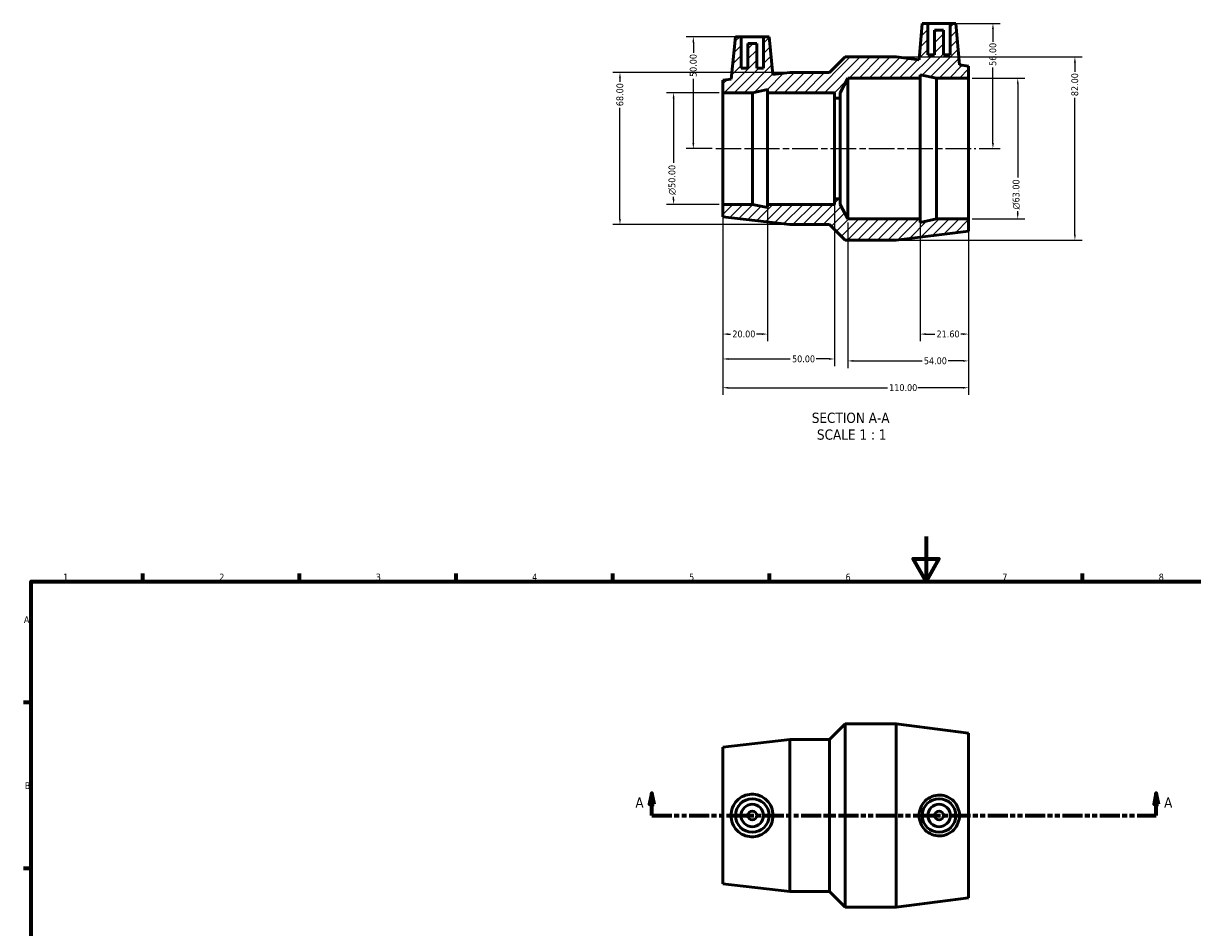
# Model space of a CAD drawing. Header units: millimetres. Extents: x 0 to 900, y 0 to 824.
# Tile 2 of 3: x 17 to 540, y 419 to 824. Entities that reach past the tile are written whole.
import ezdxf

# ---------------------------------------------------------------- set-up
doc = ezdxf.new("R2010")
doc.units = ezdxf.units.MM
doc.linetypes.add('CHAIN', pattern=[0.7087, 0.4724, -0.0591, 0.1181, -0.0591])
doc.linetypes.add('DOUBLE_DASH_CHAIN', pattern=[1.2403, 0.6614, -0.0827, 0.1654, -0.0827, 0.1654, -0.0827])
for name, color, linetype, lineweight in [('Border (ANSI)', 7, 'Continuous', 70), ('Centerline (ANSI)', 7, 'Continuous', 25), ('Dimension (ANSI)', 7, 'Continuous', 25), ('Hatch (ANSI)', 7, 'Continuous', 18), ('Section Line (ANSI)', 7, 'DOUBLE_DASH_CHAIN', 70), ('Symbol (ANSI)', 7, 'Continuous', 25), ('Visible (ANSI)', 7, 'Continuous', 50)]:
    doc.layers.add(name, color=color, linetype=linetype, lineweight=lineweight)
doc.styles.add('Label Text (ANSI)', font='tahoma.ttf')
doc.styles.add('Note Text (ANSI)', font='tahoma.ttf')
doc.dimstyles.new('Default - mm (ANSI)', dxfattribs={"dimtxt": 3.048, "dimasz": 2.5, "dimexe": 3.175, "dimexo": 1.6002, "dimgap": 0.8, "dimtad": 0, "dimtoh": 1, "dimrnd": 1e-08, "dimzin": 4, "dimdsep": 46, "dimtxsty": 'Note Text (ANSI)', "dimcen": 0.09, "dimdle": 10, "dimclrd": 256, "dimclre": 256, "dimclrt": 256, "dimadec": 1, "dimazin": 1, "dimtfac": 1, "dimtofl": 0, "dimtmove": 0, "dimatfit": 3, "dimfxl": 1, "dimtolj": 1, "dimtzin": 4, "dimlwd": -1, "dimlwe": -1, "dimarcsym": 0})

# ---------------------------------------------------------------- blocks, each defined once
blk = doc.blocks.new('Borders Default Border')
at = {"layer": 'Border (ANSI)'}
for p, q in [((70.08, 574), (70.08, 577.45)), ((140.17, 574), (140.17, 577.45)), ((210.25, 574), (210.25, 577.45)), ((280.33, 574), (280.33, 577.45)), ((350.42, 574), (350.42, 577.45)), ((490.58, 574), (490.58, 577.45)), ((20, 519.75), (16.55, 519.75)), ((20, 445.5), (16.55, 445.5))]:
    blk.add_line(p, q, dxfattribs=at)
at = {"layer": 'Border (ANSI)', "flags": 128}
for points in [[(420.5, 594), (420.5, 574), (414.73, 584), (426.27, 584), (420.5, 574)], [(20, 20), (20, 574), (821, 574), (821, 20), (20, 20)]]:
    blk.add_lwpolyline(points, dxfattribs=at)
at = {"layer": 'Border (ANSI)', "char_height": 3.05, "attachment_point": 7, "style": 'Note Text (ANSI)'}
for s, insert in [('1', (34.35, 574.4)), ('2', (104.2, 574.4)), ('3', (174.26, 574.34)), ('4', (244.23, 574.4)), ('5', (314.48, 574.34)), ('6', (384.49, 574.34)), ('7', (454.6, 574.4)), ('8', (524.63, 574.33)), ('A', (16.78, 555.35)), ('B', (17.15, 481.1))]:
    blk.add_mtext(s, dxfattribs=dict(at, insert=insert))
blk = doc.blocks.new('2dTransSection0')
at = {"layer": 'Section Line (ANSI)', "linetype": 'Continuous'}
for p, q in [((297.78, 479.24), (296.78, 474.24)), ((297.78, 474.24), (297.78, 479.24)), ((298.78, 474.24), (297.78, 479.24)), ((523.55, 479.24), (522.55, 474.24)), ((523.55, 474.24), (523.55, 479.24)), ((524.55, 474.24), (523.55, 479.24)), ((296.78, 474.24), (298.78, 474.24)), ((297.78, 469.24), (297.78, 474.24)), ((522.55, 474.24), (524.55, 474.24)), ((523.55, 469.24), (523.55, 474.24)), ((297.78, 469.24), (306.38, 469.24)), ((514.94, 469.24), (523.55, 469.24))]:
    blk.add_line(p, q, dxfattribs=at)
at = {"layer": 'Section Line (ANSI)', "linetype": 'DOUBLE_DASH_CHAIN', "ltscale": 13.468561}
blk.add_line((297.78, 469.24), (523.55, 469.24), dxfattribs=at)
at = {"layer": 'Section Line (ANSI)', "linetype": 'Continuous', "flags": 128}
for points in [[(298.78, 474.24), (297.78, 479.24), (296.78, 474.24), (298.78, 474.24)], [(524.55, 474.24), (523.55, 479.24), (522.55, 474.24), (524.55, 474.24)]]:
    blk.add_lwpolyline(points, dxfattribs=at)
at = {"layer": 'Section Line (ANSI)'}
for points in [[(298.78, 474.24), (297.78, 479.24), (296.78, 474.24), (298.78, 474.24)], [(524.55, 474.24), (523.55, 479.24), (522.55, 474.24), (524.55, 474.24)]]:
    blk.add_solid(points, dxfattribs=at)
at = {"layer": 'Section Line (ANSI)', "char_height": 4.57, "attachment_point": 7, "style": 'Label Text (ANSI)'}
for insert in [(290.42, 472.74), (527.02, 472.74)]:
    blk.add_mtext('A', dxfattribs=dict(at, insert=insert))
blk = doc.blocks.new('*D7')
at = {"layer": 'Defpoints', "color": 0, "transparency": 16777216}
for p in [(316.36, 817.62), (337.73, 817.62), (326.36, 767.62)]:
    blk.add_point(p, dxfattribs=at)
at = {"layer": 'Dimension (ANSI)', "transparency": 16777216}
for p, q in [((336.13, 817.62), (313.18, 817.62)), ((316.36, 815.12), (316.36, 810.42)), ((316.36, 770.12), (316.36, 798.82)), ((324.76, 767.62), (313.18, 767.62))]:
    blk.add_line(p, q, dxfattribs=at)
for points in [[(315.94, 815.12), (316.77, 815.12), (316.36, 817.62)], [(315.94, 770.12), (316.77, 770.12), (316.36, 767.62)]]:
    blk.add_solid(points, dxfattribs=at)
at = {"layer": 'Dimension (ANSI)', "transparency": 16777216, "insert": (314.77, 799.62), "char_height": 3.048, "attachment_point": 1, "rotation": 90, "style": 'Note Text (ANSI)'}
blk.add_mtext('\\A1;50.00', dxfattribs=at)
blk = doc.blocks.new('*D8')
at = {"layer": 'Defpoints', "color": 0, "transparency": 16777216}
for p in [(431.33, 823.62), (450.43, 823.62), (442.71, 767.62)]:
    blk.add_point(p, dxfattribs=at)
at = {"layer": 'Dimension (ANSI)', "transparency": 16777216}
for p, q in [((432.93, 823.62), (453.61, 823.62)), ((450.43, 821.12), (450.43, 815.42)), ((450.43, 770.12), (450.43, 803.82)), ((444.31, 767.62), (453.61, 767.62))]:
    blk.add_line(p, q, dxfattribs=at)
for points in [[(450.01, 821.12), (450.85, 821.12), (450.43, 823.62)], [(450.01, 770.12), (450.85, 770.12), (450.43, 767.62)]]:
    blk.add_solid(points, dxfattribs=at)
at = {"layer": 'Dimension (ANSI)', "transparency": 16777216, "insert": (448.84, 804.62), "char_height": 3.048, "attachment_point": 1, "rotation": 90, "style": 'Note Text (ANSI)'}
blk.add_mtext('\\A1;56.00', dxfattribs=at)
blk = doc.blocks.new('*D9')
at = {"layer": 'Defpoints', "color": 0, "transparency": 16777216}
for p in [(329.53, 792.62), (307.53, 742.62), (329.53, 742.62)]:
    blk.add_point(p, dxfattribs=at)
at = {"layer": 'Dimension (ANSI)', "transparency": 16777216}
for p, q in [((327.93, 792.62), (304.36, 792.62)), ((307.53, 790.12), (307.53, 761.21)), ((307.53, 745.12), (307.53, 746.06)), ((327.93, 742.62), (304.36, 742.62))]:
    blk.add_line(p, q, dxfattribs=at)
for points in [[(307.11, 790.12), (307.95, 790.12), (307.53, 792.62)], [(307.11, 745.12), (307.95, 745.12), (307.53, 742.62)]]:
    blk.add_solid(points, dxfattribs=at)
at = {"layer": 'Dimension (ANSI)', "transparency": 16777216, "insert": (305.24, 746.86), "char_height": 3.048, "attachment_point": 1, "rotation": 90, "style": 'Note Text (ANSI)'}
blk.add_mtext('\\A1;{\\fAIGDT|b0|i0;\\H3.0480;\\ln}\\fTahoma|b0|i0;\\H3.0480;50.00', dxfattribs=at)
blk = doc.blocks.new('*D10')
at = {"layer": 'Defpoints', "color": 0, "transparency": 16777216}
for p in [(439.53, 799.12), (439.53, 736.12), (461.53, 736.12)]:
    blk.add_point(p, dxfattribs=at)
at = {"layer": 'Dimension (ANSI)', "transparency": 16777216}
for p, q in [((441.13, 799.12), (464.71, 799.12)), ((461.53, 796.62), (461.53, 754.71)), ((461.53, 738.62), (461.53, 739.56)), ((441.13, 736.12), (464.71, 736.12))]:
    blk.add_line(p, q, dxfattribs=at)
for points in [[(461.11, 796.62), (461.95, 796.62), (461.53, 799.12)], [(461.11, 738.62), (461.95, 738.62), (461.53, 736.12)]]:
    blk.add_solid(points, dxfattribs=at)
at = {"layer": 'Dimension (ANSI)', "transparency": 16777216, "insert": (459.24, 740.36), "char_height": 3.048, "attachment_point": 1, "rotation": 90, "style": 'Note Text (ANSI)'}
blk.add_mtext('\\A1;{\\fAIGDT|b0|i0;\\H3.0480;\\ln}\\fTahoma|b0|i0;\\H3.0480;63.00', dxfattribs=at)
blk = doc.blocks.new('*D11')
at = {"layer": 'Defpoints', "color": 0, "transparency": 16777216}
for p in [(283.53, 801.62), (359.53, 801.62), (359.53, 733.62)]:
    blk.add_point(p, dxfattribs=at)
at = {"layer": 'Dimension (ANSI)', "transparency": 16777216}
for p, q in [((357.93, 801.62), (280.36, 801.62)), ((283.53, 799.12), (283.53, 797.46)), ((283.53, 736.12), (283.53, 785.78)), ((357.93, 733.62), (280.36, 733.62))]:
    blk.add_line(p, q, dxfattribs=at)
for points in [[(283.11, 799.12), (283.95, 799.12), (283.53, 801.62)], [(283.11, 736.12), (283.95, 736.12), (283.53, 733.62)]]:
    blk.add_solid(points, dxfattribs=at)
at = {"layer": 'Dimension (ANSI)', "transparency": 16777216, "insert": (281.94, 786.58), "char_height": 3.048, "attachment_point": 1, "rotation": 90, "style": 'Note Text (ANSI)'}
blk.add_mtext('\\A1;68.00', dxfattribs=at)
blk = doc.blocks.new('*D12')
at = {"layer": 'Defpoints', "color": 0, "transparency": 16777216}
for p in [(407.13, 808.62), (487.12, 808.62), (407.13, 726.62)]:
    blk.add_point(p, dxfattribs=at)
at = {"layer": 'Dimension (ANSI)', "transparency": 16777216}
for p, q in [((408.73, 808.62), (490.29, 808.62)), ((487.12, 806.12), (487.12, 801.97)), ((487.12, 729.12), (487.12, 790.27)), ((408.73, 726.62), (490.29, 726.62))]:
    blk.add_line(p, q, dxfattribs=at)
for points in [[(486.7, 806.12), (487.53, 806.12), (487.12, 808.62)], [(486.7, 729.12), (487.53, 729.12), (487.12, 726.62)]]:
    blk.add_solid(points, dxfattribs=at)
at = {"layer": 'Dimension (ANSI)', "transparency": 16777216, "insert": (485.52, 791.07), "char_height": 3.048, "attachment_point": 1, "rotation": 90, "style": 'Note Text (ANSI)'}
blk.add_mtext('\\A1;82.00', dxfattribs=at)
blk = doc.blocks.new('*D13')
at = {"layer": 'Defpoints', "color": 0, "transparency": 16777216}
for p in [(329.53, 742.62), (349.53, 742.62), (329.53, 684.62)]:
    blk.add_point(p, dxfattribs=at)
at = {"layer": 'Dimension (ANSI)', "transparency": 16777216}
for p, q in [((329.53, 741.02), (329.53, 681.44)), ((349.53, 741.02), (349.53, 681.44)), ((332.03, 684.62), (333.03, 684.62)), ((347.03, 684.62), (344.66, 684.62))]:
    blk.add_line(p, q, dxfattribs=at)
for points in [[(332.03, 685.03), (332.03, 684.2), (329.53, 684.62)], [(347.03, 685.03), (347.03, 684.2), (349.53, 684.62)]]:
    blk.add_solid(points, dxfattribs=at)
at = {"layer": 'Dimension (ANSI)', "transparency": 16777216, "insert": (333.83, 686.2), "char_height": 3.048, "attachment_point": 1, "style": 'Note Text (ANSI)'}
blk.add_mtext('\\A1;20.00', dxfattribs=at)
blk = doc.blocks.new('*D14')
at = {"layer": 'Defpoints', "color": 0, "transparency": 16777216}
for p in [(417.93, 736.12), (439.53, 736.12), (439.53, 684.62)]:
    blk.add_point(p, dxfattribs=at)
at = {"layer": 'Dimension (ANSI)', "transparency": 16777216}
for p, q in [((417.93, 734.52), (417.93, 681.44)), ((439.53, 734.52), (439.53, 681.44)), ((420.43, 684.62), (424.41, 684.62)), ((437.03, 684.62), (436.04, 684.62))]:
    blk.add_line(p, q, dxfattribs=at)
for points in [[(420.43, 685.03), (420.43, 684.2), (417.93, 684.62)], [(437.03, 685.03), (437.03, 684.2), (439.53, 684.62)]]:
    blk.add_solid(points, dxfattribs=at)
at = {"layer": 'Dimension (ANSI)', "transparency": 16777216, "insert": (425.21, 686.2), "char_height": 3.048, "attachment_point": 1, "style": 'Note Text (ANSI)'}
blk.add_mtext('\\A1;21.60', dxfattribs=at)
blk = doc.blocks.new('*D15')
at = {"layer": 'Defpoints', "color": 0, "transparency": 16777216}
for p in [(379.53, 745.12), (329.53, 742.62), (379.53, 673.48)]:
    blk.add_point(p, dxfattribs=at)
at = {"layer": 'Dimension (ANSI)', "transparency": 16777216}
for p, q in [((379.53, 743.52), (379.53, 670.31)), ((329.53, 741.02), (329.53, 670.31)), ((332.03, 673.48), (359.73, 673.48)), ((377.03, 673.48), (371.33, 673.48))]:
    blk.add_line(p, q, dxfattribs=at)
for points in [[(332.03, 673.9), (332.03, 673.07), (329.53, 673.48)], [(377.03, 673.9), (377.03, 673.07), (379.53, 673.48)]]:
    blk.add_solid(points, dxfattribs=at)
at = {"layer": 'Dimension (ANSI)', "transparency": 16777216, "insert": (360.53, 675.07), "char_height": 3.048, "attachment_point": 1, "style": 'Note Text (ANSI)'}
blk.add_mtext('\\A1;50.00', dxfattribs=at)
blk = doc.blocks.new('*D16')
at = {"layer": 'Defpoints', "color": 0, "transparency": 16777216}
for p in [(385.53, 736.12), (439.53, 736.12), (439.53, 672.62)]:
    blk.add_point(p, dxfattribs=at)
at = {"layer": 'Dimension (ANSI)', "transparency": 16777216}
for p, q in [((385.53, 734.52), (385.53, 669.44)), ((439.53, 734.52), (439.53, 669.44)), ((388.03, 672.62), (418.73, 672.62)), ((437.03, 672.62), (430.33, 672.62))]:
    blk.add_line(p, q, dxfattribs=at)
for points in [[(388.03, 673.03), (388.03, 672.2), (385.53, 672.62)], [(437.03, 673.03), (437.03, 672.2), (439.53, 672.62)]]:
    blk.add_solid(points, dxfattribs=at)
at = {"layer": 'Dimension (ANSI)', "transparency": 16777216, "insert": (419.53, 674.2), "char_height": 3.048, "attachment_point": 1, "style": 'Note Text (ANSI)'}
blk.add_mtext('\\A1;54.00', dxfattribs=at)
blk = doc.blocks.new('*D17')
at = {"layer": 'Defpoints', "color": 0, "transparency": 16777216}
for p in [(329.53, 742.62), (439.53, 736.12), (439.53, 660.62)]:
    blk.add_point(p, dxfattribs=at)
at = {"layer": 'Dimension (ANSI)', "transparency": 16777216}
for p, q in [((329.53, 741.02), (329.53, 657.44)), ((439.53, 734.52), (439.53, 657.44)), ((332.03, 660.62), (403.19, 660.62)), ((437.03, 660.62), (416.87, 660.62))]:
    blk.add_line(p, q, dxfattribs=at)
for points in [[(332.03, 661.03), (332.03, 660.2), (329.53, 660.62)], [(437.03, 661.03), (437.03, 660.2), (439.53, 660.62)]]:
    blk.add_solid(points, dxfattribs=at)
at = {"layer": 'Dimension (ANSI)', "transparency": 16777216, "insert": (403.99, 662.2), "char_height": 3.048, "attachment_point": 1, "style": 'Note Text (ANSI)'}
blk.add_mtext('\\A1;110.00', dxfattribs=at)

msp = doc.modelspace()

# ---------------------------------------------------------------- hatches: boundary and pattern name
at = {"layer": 'Hatch (ANSI)'}
h = msp.add_hatch(dxfattribs=at)
h.set_pattern_fill('ANSI31', color=256, scale=25.4, style=0)
h.set_pattern_definition([(45, (0, 0), (-2.245064, 2.245064), [])])
h.paths.add_polyline_path([(377.281, 801.617), (359.531, 801.617), (352.003, 800.763), (350.231, 817.617), (347.731, 817.617), (347.731, 803.617), (344.731, 803.617), (344.731, 814.617), (340.731, 814.617), (340.731, 803.617), (337.731, 803.617), (337.731, 817.617), (335.231, 817.617), (333.236, 798.637), (329.531, 798.217), (329.531, 792.617), (342.865, 792.617), (349.531, 794.034), (349.531, 792.617), (379.531, 792.617), (379.531, 790.117), (382.031, 790.117), (382.031, 792.617), (385.531, 799.117), (417.931, 799.117), (417.931, 800.647), (425.131, 799.117), (439.531, 799.117), (439.531, 804.517), (435.457, 805.032), (433.831, 823.617), (431.331, 823.617), (431.331, 809.617), (428.331, 809.617), (428.331, 820.617), (424.331, 820.617), (424.331, 809.617), (421.331, 809.617), (421.331, 823.617), (418.831, 823.617), (417.405, 807.317), (407.131, 808.617), (384.281, 808.617)])
h.paths.add_polyline_path([(359.531, 733.617), (377.281, 733.617), (384.281, 726.617), (407.131, 726.617), (439.531, 730.717), (439.531, 736.117), (425.131, 736.117), (417.931, 734.586), (417.931, 736.117), (385.531, 736.117), (382.031, 742.617), (382.031, 745.117), (379.531, 745.117), (379.531, 742.617), (349.531, 742.617), (349.531, 741.2), (342.865, 742.617), (329.531, 742.617), (329.531, 737.017)])

# ---------------------------------------------------------------- linework, layer by layer
at = {"layer": 'Centerline (ANSI)', "linetype": 'CHAIN', "ltscale": 24.192183}
msp.add_line((326.356, 767.617), (442.706, 767.617), dxfattribs=at)
at = {"layer": 'Visible (ANSI)'}
for p, q in [((418.831, 823.617), (417.405, 807.317)), ((421.331, 823.617), (418.831, 823.617)), ((421.331, 809.617), (421.331, 823.617)), ((421.331, 823.617), (431.331, 823.617)), ((433.831, 823.617), (431.331, 823.617)), ((431.331, 823.617), (431.331, 809.617)), ((435.457, 805.032), (433.831, 823.617)), ((335.231, 817.617), (333.236, 798.637)), ((337.731, 817.617), (335.231, 817.617)), ((337.731, 803.617), (337.731, 817.617)), ((337.731, 817.617), (347.731, 817.617)), ((350.231, 817.617), (347.731, 817.617)), ((347.731, 817.617), (347.731, 803.617)), ((352.003, 800.763), (350.231, 817.617)), ((428.331, 820.617), (424.331, 820.617)), ((424.331, 820.617), (424.331, 809.617)), ((428.331, 809.617), (428.331, 820.617)), ((344.731, 814.617), (340.731, 814.617)), ((340.731, 814.617), (340.731, 803.617)), ((344.731, 803.617), (344.731, 814.617)), ((384.281, 808.617), (377.281, 801.617)), ((407.131, 808.617), (384.281, 808.617)), ((417.405, 807.317), (407.131, 808.617)), ((424.331, 809.617), (421.331, 809.617)), ((431.331, 809.617), (428.331, 809.617)), ((340.731, 803.617), (337.731, 803.617)), ((347.731, 803.617), (344.731, 803.617)), ((359.531, 801.617), (352.003, 800.763)), ((377.281, 801.617), (359.531, 801.617)), ((417.931, 799.117), (417.931, 800.647)), ((417.931, 800.647), (425.131, 799.117)), ((439.531, 804.517), (435.457, 805.032)), ((439.531, 799.117), (439.531, 804.517)), ((333.236, 798.637), (329.531, 798.217)), ((329.531, 798.217), (329.531, 792.617)), ((382.031, 792.617), (385.531, 799.117)), ((385.531, 799.117), (417.931, 799.117)), ((385.531, 736.117), (385.531, 799.117)), ((417.931, 736.117), (417.931, 799.117)), ((425.131, 799.117), (439.531, 799.117)), ((425.131, 736.117), (425.131, 799.117)), ((439.531, 736.117), (439.531, 799.117)), ((329.531, 792.617), (342.865, 792.617)), ((329.531, 742.617), (329.531, 792.617)), ((342.865, 792.617), (349.531, 794.034)), ((342.865, 742.617), (342.865, 792.617)), ((349.531, 794.034), (349.531, 792.617)), ((349.531, 792.617), (379.531, 792.617)), ((349.531, 742.617), (349.531, 792.617)), ((379.531, 792.617), (379.531, 790.117)), ((379.531, 790.117), (382.031, 790.117)), ((379.531, 745.117), (379.531, 790.117)), ((382.031, 790.117), (382.031, 792.617)), ((382.031, 745.117), (382.031, 790.117)), ((382.031, 745.117), (379.531, 745.117)), ((379.531, 745.117), (379.531, 742.617)), ((382.031, 742.617), (382.031, 745.117)), ((342.865, 742.617), (329.531, 742.617)), ((329.531, 742.617), (329.531, 737.017)), ((349.531, 741.2), (342.865, 742.617)), ((379.531, 742.617), (349.531, 742.617)), ((349.531, 742.617), (349.531, 741.2)), ((385.531, 736.117), (382.031, 742.617)), ((329.531, 737.017), (359.531, 733.617)), ((359.531, 733.617), (377.281, 733.617)), ((377.281, 733.617), (384.281, 726.617)), ((417.931, 736.117), (385.531, 736.117)), ((425.131, 736.117), (417.931, 734.586)), ((417.931, 734.586), (417.931, 736.117)), ((439.531, 736.117), (425.131, 736.117)), ((439.531, 730.717), (439.531, 736.117)), ((407.131, 726.617), (439.531, 730.717)), ((384.281, 726.617), (407.131, 726.617)), ((377.281, 503.242), (384.281, 510.242)), ((384.281, 428.242), (384.281, 510.242)), ((384.281, 510.242), (407.131, 510.242)), ((407.131, 428.242), (407.131, 510.242)), ((439.531, 506.142), (407.131, 510.242)), ((329.531, 499.842), (359.531, 503.242)), ((359.531, 435.242), (359.531, 503.242)), ((359.531, 503.242), (377.281, 503.242)), ((377.281, 435.242), (377.281, 503.242)), ((439.531, 432.342), (439.531, 506.142)), ((329.531, 438.642), (329.531, 499.842)), ((329.531, 438.642), (359.531, 435.242)), ((359.531, 435.242), (377.281, 435.242)), ((377.281, 435.242), (384.281, 428.242)), ((439.531, 432.342), (407.131, 428.242)), ((384.281, 428.242), (407.131, 428.242))]:
    msp.add_line(p, q, dxfattribs=at)
for centre, radius in [((342.731, 469.242), 7.5), ((426.331, 469.242), 7.5), ((342.731, 469.242), 5), ((342.731, 469.242), 2), ((426.331, 469.242), 5), ((426.331, 469.242), 2)]:
    msp.add_circle(centre, radius, dxfattribs=at)
for points, knots in [([(342.302, 459.712), (341.15, 459.751), (339.924, 460.022), (337.684, 461.035), (336.668, 461.776), (335.069, 463.459), (334.377, 464.517), (333.461, 466.824), (333.236, 468.073), (333.236, 470.411), (333.461, 471.659), (334.377, 473.966), (335.069, 475.024), (336.668, 476.707), (337.684, 477.448), (339.924, 478.461), (341.15, 478.732), (343.545, 478.813), (344.859, 478.591), (347.261, 477.627), (348.352, 476.885), (350.05, 475.18), (350.782, 474.111), (351.758, 471.751), (352.003, 470.46), (352.003, 468.023), (351.758, 466.732), (350.782, 464.372), (350.05, 463.303), (348.352, 461.599), (347.261, 460.856), (344.859, 459.892), (343.545, 459.67), (342.302, 459.712)], [0, 0, 0, 0, 0.3478014, 0.3478014, 0.6956029, 0.6956029, 1.0463247, 1.0463247, 1.3970466, 1.3970466, 1.7477684, 1.7477684, 2.0984903, 2.0984903, 2.4462917, 2.4462917, 2.7940932, 2.7940932, 3.1694017, 3.1694017, 3.5447103, 3.5447103, 3.9102191, 3.9102191, 4.2757278, 4.2757278, 4.6412366, 4.6412366, 5.0067453, 5.0067453, 5.3820539, 5.3820539, 5.7573624, 5.7573624, 5.7573624, 5.7573624]), ([(426.702, 478.359), (427.809, 478.326), (428.988, 478.071), (431.15, 477.109), (432.133, 476.402), (433.682, 474.79), (434.352, 473.775), (435.24, 471.562), (435.457, 470.363), (435.457, 468.12), (435.24, 466.921), (434.352, 464.708), (433.682, 463.693), (432.133, 462.081), (431.15, 461.374), (428.988, 460.412), (427.809, 460.158), (425.52, 460.089), (424.267, 460.3), (421.968, 461.218), (420.922, 461.924), (419.287, 463.553), (418.581, 464.577), (417.64, 466.839), (417.405, 468.076), (417.405, 470.407), (417.64, 471.644), (418.581, 473.906), (419.287, 474.931), (420.922, 476.559), (421.968, 477.265), (424.267, 478.183), (425.52, 478.394), (426.702, 478.359)], [0, 0, 0, 0, 0.3345468, 0.3345468, 0.6690935, 0.6690935, 1.0056418, 1.0056418, 1.34219, 1.34219, 1.6787383, 1.6787383, 2.0152865, 2.0152865, 2.3498333, 2.3498333, 2.6843801, 2.6843801, 3.0418438, 3.0418438, 3.3993075, 3.3993075, 3.749053, 3.749053, 4.0987984, 4.0987984, 4.4485438, 4.4485438, 4.7982892, 4.7982892, 5.1557529, 5.1557529, 5.5132167, 5.5132167, 5.5132167, 5.5132167])]:
    msp.add_open_spline(points, degree=3, knots=knots, dxfattribs=at)

# ---------------------------------------------------------------- block references
msp.add_blockref('Borders Default Border', (0, 0))
at = {"layer": 'Section Line (ANSI)'}
msp.add_blockref('2dTransSection0', (0, 0), dxfattribs=at)

# ---------------------------------------------------------------- texts
at = {"layer": 'Symbol (ANSI)', "char_height": 4.572, "attachment_point": 7, "style": 'Label Text (ANSI)'}
for s, insert in [('SECTION A-A', (369.361, 644.803)), ('SCALE 1 : 1', (371.68, 637.29))]:
    msp.add_mtext(s, dxfattribs=dict(at, insert=insert))

# ---------------------------------------------------------------- dimensions: what is measured, and where the dimension line sits
at = {"layer": 'Dimension (ANSI)'}
for base, p1, p2, angle, picture, middle in [((450.431, 823.617), (442.706, 767.617), (431.331, 823.617), 270, '*D8', (450.431, 809.617)), ((316.356, 817.617), (326.356, 767.617), (337.731, 817.617), 270, '*D7', (316.356, 804.617)), ((487.115, 808.617), (407.131, 726.617), (407.131, 808.617), 270, '*D12', (487.115, 796.117)), ((283.531, 801.617), (359.531, 733.617), (359.531, 801.617), 270, '*D11', (283.531, 791.617)), ((379.531, 673.484), (329.531, 742.617), (379.531, 745.117), 180, '*D15', (365.531, 673.484)), ((329.531, 684.617), (349.531, 742.617), (329.531, 742.617), 180, '*D13', (338.84, 684.617)), ((439.531, 660.617), (329.531, 742.617), (439.531, 736.117), 180, '*D17', (410.031, 660.617)), ((439.531, 672.617), (385.531, 736.117), (439.531, 736.117), 180, '*D16', (424.531, 672.617)), ((439.531, 684.617), (417.931, 736.117), (439.531, 736.117), 180, '*D14', (430.222, 684.617))]:
    dim = msp.add_linear_dim(base=base, p1=p1, p2=p2, angle=angle, dimstyle='Default - mm (ANSI)', override={"dimgap": 0.8, "dimtoh": 0, "dimdec": 2, "dimtol": 0, "dimlim": 0, "dimtp": 0, "dimtm": 0, "dimtdec": 2, "dimatfit": 1}, dxfattribs=at)
    dim.commit()
    dim.dimension.update_dxf_attribs({"geometry": picture, "text_midpoint": middle, "dimtype": 160})
for base, p1, p2, picture, middle in [((461.531, 736.117), (439.531, 799.117), (439.531, 736.117), '*D10', (461.531, 747.134)), ((307.531, 742.617), (329.531, 792.617), (329.531, 742.617), '*D9', (307.531, 753.634))]:
    dim = msp.add_linear_dim(base=base, p1=p1, p2=p2, angle=90, text='{\\fAIGDT|b0|i0;\\H3.0480;\\ln}\\fTahoma|b0|i0;\\H3.0480;<>', dimstyle='Default - mm (ANSI)', override={"dimgap": 0.8, "dimtoh": 0, "dimdec": 2, "dimtol": 0, "dimlim": 0, "dimtp": 0, "dimtm": 0, "dimtdec": 2, "dimatfit": 1}, dxfattribs=at)
    dim.commit()
    dim.dimension.update_dxf_attribs({"geometry": picture, "text_midpoint": middle, "dimtype": 160})

doc.saveas('drawing.dxf')
